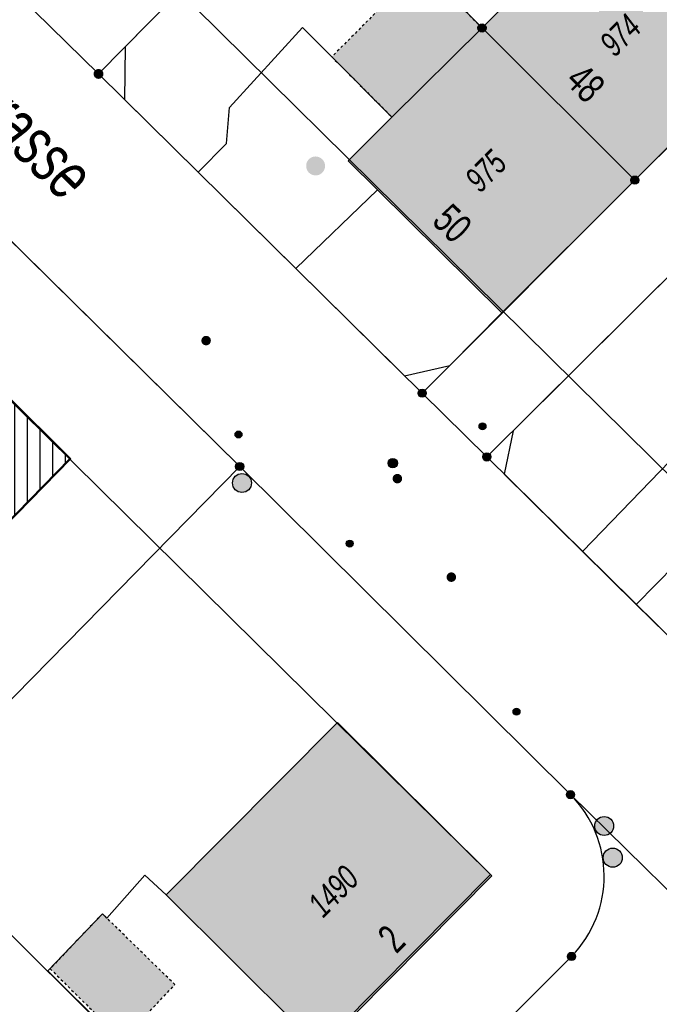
# Model space of a CAD drawing. Header units: metres. Extents: x 2695751 to 2696029, y 1260877 to 1261206.
# Tile 21 of 70: x 2695860 to 2695885, y 1260994 to 1261033. Entities that reach past the tile are written whole.
import ezdxf

# ---------------------------------------------------------------- set-up
doc = ezdxf.new("R2010")
doc.units = ezdxf.units.M
doc.header["$LTSCALE"] = 0.1
for name, pattern in [('AUSGEZOGEN', [0]), ('STRICHPUNKT2_S5', [0.96, 0.7, -0.26]), ('VERDECKT2_S2', [0.36, 0.2, -0.16])]:
    doc.linetypes.add(name, pattern=pattern)
for name, color, linetype in [('Aménagement du territoire_Ligne de distance', 7, 'AUSGEZOGEN'), ('Limites de bien-fonds', 7, 'AUSGEZOGEN'), ('Mensuration officielle_Lignes (Couverture du sol)', 7, 'AUSGEZOGEN'), ('Mensuration officielle_Noms de rues', 7, 'AUSGEZOGEN'), ("Mensuration officielle_N° d'assurance", 7, 'AUSGEZOGEN'), ('Mensuration officielle_N° de bâtiment', 7, 'AUSGEZOGEN'), ('Mensuration officielle_Surface (Objets divers)', 7, 'AUSGEZOGEN'), ('Mensuration officielle_Surfaces de bâtiments (Couverture du sol)', 7, 'AUSGEZOGEN'), ('Mensuration officielle_Surfaces de bâtiments (Objets divers)', 7, 'AUSGEZOGEN'), ('Points fixes eau potable', 255, 'AUSGEZOGEN'), ('Points fixes EU', 255, 'AUSGEZOGEN'), ('Points fixes gaz', 255, 'AUSGEZOGEN'), ('Points fixes mensuration officielle', 255, 'AUSGEZOGEN'), ('Points fixes réseau électrique', 255, 'AUSGEZOGEN'), ('Réseau AEW', 8, 'AUSGEZOGEN')]:
    doc.layers.add(name, color=color, linetype=linetype)
doc.layers.add('Démolition construction', color=2, linetype='STRICHPUNKT2_S5', lineweight=50)
doc.layers.add('Démolition général', color=2, linetype='STRICHPUNKT2_S5', lineweight=50)
doc.styles.add('ARIAL', font='arial.ttf')

msp = doc.modelspace()

# ---------------------------------------------------------------- hatches: boundary and pattern name
at = {"layer": 'Démolition construction', "lineweight": 25, "transparency": 33554687}
h = msp.add_hatch(dxfattribs=at)
h.set_pattern_fill('SCHRAFFUR_634', color=256, scale=0.2, angle=45, style=0, pattern_type=2)
h.set_pattern_definition([(90, (2695855, 1261000), (-1, 6e-17), []), (90, (2695854.5, 1261000), (-1, 6e-17), [])])
h.paths.add_polyline_path([(2695850.636, 1261014.777), (2695855.861, 1261009.618), (2695861.689, 1261015.574), (2695856.492, 1261020.735)], flags=0)
at = {"layer": 'Mensuration officielle_Surfaces de bâtiments (Couverture du sol)', "true_color": 0xd2d2d2, "transparency": 33554687}
for points in [[(2695877.99, 1261032.62), (2695884.04, 1261026.6), (2695889.371, 1261031.902), (2695883.299, 1261037.969)], [(2695884.04, 1261026.6), (2695877.99, 1261032.62), (2695874.424, 1261029.095), (2695872.692, 1261027.363), (2695873.851, 1261026.216), (2695878.775, 1261021.343)], [(2695865.485, 1260998.327), (2695871.613, 1260992.249), (2695878.385, 1260999.077), (2695872.266, 1261005.14)]]:
    msp.add_hatch(color=254, dxfattribs=at).paths.add_polyline_path(points)
at = {"layer": 'Mensuration officielle_Surfaces de bâtiments (Objets divers)', "true_color": 0xebebeb, "transparency": 33554687}
for points in [[(2695874.424, 1261029.095), (2695877.99, 1261032.62), (2695875.582, 1261035.024), (2695872.042, 1261031.478)], [(2695863.749, 1260992.582), (2695865.835, 1260994.774), (2695863.139, 1260997.41), (2695862.967, 1260997.578), (2695860.893, 1260995.406)]]:
    msp.add_hatch(color=7, dxfattribs=at).paths.add_polyline_path(points)
at = {"layer": 'Points fixes eau potable', "transparency": 33554687}
for points in [[(2695867.205, 1261020.123), (2695867.217, 1261020.137), (2695867.228, 1261020.153), (2695867.237, 1261020.169), (2695867.245, 1261020.187), (2695867.25, 1261020.205), (2695867.254, 1261020.223), (2695867.256, 1261020.242), (2695867.256, 1261020.261), (2695867.254, 1261020.28), (2695867.251, 1261020.299), (2695867.245, 1261020.317), (2695867.237, 1261020.334), (2695867.228, 1261020.351), (2695867.217, 1261020.367), (2695867.205, 1261020.381), (2695867.191, 1261020.394), (2695867.176, 1261020.406), (2695867.16, 1261020.416), (2695867.143, 1261020.424), (2695867.125, 1261020.431), (2695867.107, 1261020.436), (2695867.088, 1261020.439), (2695867.069, 1261020.439), (2695867.05, 1261020.439), (2695867.032, 1261020.436), (2695867.013, 1261020.431), (2695866.995, 1261020.424), (2695866.978, 1261020.416), (2695866.962, 1261020.406), (2695866.947, 1261020.394), (2695866.933, 1261020.381), (2695866.921, 1261020.367), (2695866.91, 1261020.351), (2695866.901, 1261020.335), (2695866.893, 1261020.317), (2695866.888, 1261020.299), (2695866.884, 1261020.281), (2695866.882, 1261020.262), (2695866.882, 1261020.243), (2695866.884, 1261020.224), (2695866.887, 1261020.205), (2695866.893, 1261020.187), (2695866.901, 1261020.17), (2695866.91, 1261020.153), (2695866.921, 1261020.137), (2695866.933, 1261020.123), (2695866.947, 1261020.11), (2695866.962, 1261020.098), (2695866.978, 1261020.088), (2695866.995, 1261020.08), (2695867.013, 1261020.073), (2695867.031, 1261020.068), (2695867.05, 1261020.065), (2695867.069, 1261020.065), (2695867.088, 1261020.065), (2695867.106, 1261020.068), (2695867.125, 1261020.073), (2695867.143, 1261020.08), (2695867.16, 1261020.088), (2695867.176, 1261020.098), (2695867.191, 1261020.11)], [(2695874.77, 1261014.655), (2695874.782, 1261014.669), (2695874.794, 1261014.684), (2695874.804, 1261014.701), (2695874.812, 1261014.718), (2695874.818, 1261014.736), (2695874.823, 1261014.754), (2695874.826, 1261014.773), (2695874.826, 1261014.792), (2695874.825, 1261014.811), (2695874.822, 1261014.83), (2695874.817, 1261014.848), (2695874.811, 1261014.866), (2695874.802, 1261014.883), (2695874.792, 1261014.899), (2695874.78, 1261014.914), (2695874.767, 1261014.927), (2695874.752, 1261014.939), (2695874.737, 1261014.95), (2695874.72, 1261014.959), (2695874.702, 1261014.966), (2695874.684, 1261014.972), (2695874.666, 1261014.976), (2695874.647, 1261014.977), (2695874.628, 1261014.977), (2695874.609, 1261014.975), (2695874.59, 1261014.971), (2695874.572, 1261014.965), (2695874.555, 1261014.958), (2695874.538, 1261014.948), (2695874.523, 1261014.937), (2695874.508, 1261014.925), (2695874.496, 1261014.911), (2695874.484, 1261014.896), (2695874.474, 1261014.879), (2695874.466, 1261014.862), (2695874.46, 1261014.844), (2695874.455, 1261014.826), (2695874.452, 1261014.807), (2695874.452, 1261014.788), (2695874.453, 1261014.769), (2695874.456, 1261014.75), (2695874.461, 1261014.732), (2695874.467, 1261014.714), (2695874.476, 1261014.697), (2695874.486, 1261014.681), (2695874.498, 1261014.666), (2695874.511, 1261014.653), (2695874.526, 1261014.641), (2695874.541, 1261014.63), (2695874.558, 1261014.621), (2695874.576, 1261014.614), (2695874.594, 1261014.608), (2695874.612, 1261014.604), (2695874.631, 1261014.603), (2695874.65, 1261014.603), (2695874.669, 1261014.605), (2695874.688, 1261014.609), (2695874.706, 1261014.615), (2695874.723, 1261014.622), (2695874.74, 1261014.632), (2695874.755, 1261014.643)], [(2695876.908, 1261010.762), (2695876.921, 1261010.776), (2695876.932, 1261010.791), (2695876.941, 1261010.808), (2695876.949, 1261010.825), (2695876.955, 1261010.843), (2695876.96, 1261010.861), (2695876.962, 1261010.88), (2695876.962, 1261010.899), (2695876.961, 1261010.918), (2695876.958, 1261010.937), (2695876.952, 1261010.955), (2695876.945, 1261010.973), (2695876.936, 1261010.989), (2695876.926, 1261011.005), (2695876.914, 1261011.02), (2695876.9, 1261011.033), (2695876.886, 1261011.045), (2695876.87, 1261011.056), (2695876.853, 1261011.065), (2695876.835, 1261011.072), (2695876.817, 1261011.077), (2695876.798, 1261011.08), (2695876.779, 1261011.081), (2695876.76, 1261011.081), (2695876.742, 1261011.078), (2695876.723, 1261011.074), (2695876.705, 1261011.068), (2695876.688, 1261011.06), (2695876.672, 1261011.05), (2695876.656, 1261011.039), (2695876.642, 1261011.026), (2695876.629, 1261011.012), (2695876.618, 1261010.997), (2695876.609, 1261010.98), (2695876.601, 1261010.963), (2695876.595, 1261010.945), (2695876.59, 1261010.927), (2695876.588, 1261010.908), (2695876.588, 1261010.889), (2695876.589, 1261010.87), (2695876.592, 1261010.851), (2695876.598, 1261010.833), (2695876.605, 1261010.815), (2695876.614, 1261010.799), (2695876.624, 1261010.783), (2695876.636, 1261010.768), (2695876.65, 1261010.755), (2695876.664, 1261010.743), (2695876.68, 1261010.732), (2695876.697, 1261010.723), (2695876.715, 1261010.716), (2695876.733, 1261010.711), (2695876.752, 1261010.708), (2695876.771, 1261010.707), (2695876.79, 1261010.707), (2695876.808, 1261010.71), (2695876.827, 1261010.714), (2695876.845, 1261010.72), (2695876.862, 1261010.728), (2695876.878, 1261010.738), (2695876.894, 1261010.749)], [(2695882.663, 1261000.711), (2695882.734, 1261000.685), (2695882.809, 1261000.674), (2695882.885, 1261000.679), (2695882.958, 1261000.698), (2695883.026, 1261000.732), (2695883.086, 1261000.779), (2695883.135, 1261000.837), (2695883.171, 1261000.903), (2695883.194, 1261000.976), (2695883.201, 1261001.051), (2695883.193, 1261001.127), (2695883.17, 1261001.199), (2695883.133, 1261001.265), (2695883.083, 1261001.322), (2695883.023, 1261001.368), (2695882.954, 1261001.401), (2695882.881, 1261001.42), (2695882.805, 1261001.423), (2695882.73, 1261001.411), (2695882.659, 1261001.385), (2695882.595, 1261001.344), (2695882.54, 1261001.292), (2695882.497, 1261001.229), (2695882.468, 1261001.159), (2695882.453, 1261001.085), (2695882.453, 1261001.009), (2695882.469, 1261000.935), (2695882.499, 1261000.865), (2695882.543, 1261000.803), (2695882.598, 1261000.751)]]:
    msp.add_hatch(color=7, dxfattribs=at).paths.add_polyline_path(points)
at = {"layer": 'Points fixes EU', "lineweight": 25, "transparency": 33554687}
for points in [[(2695871.778, 1261027.16), (2695871.77, 1261027.235), (2695871.748, 1261027.308), (2695871.711, 1261027.374), (2695871.661, 1261027.432), (2695871.601, 1261027.478), (2695871.533, 1261027.512), (2695871.46, 1261027.531), (2695871.384, 1261027.535), (2695871.309, 1261027.523), (2695871.238, 1261027.497), (2695871.173, 1261027.457), (2695871.118, 1261027.404), (2695871.075, 1261027.342), (2695871.045, 1261027.272), (2695871.03, 1261027.198), (2695871.03, 1261027.122), (2695871.045, 1261027.048), (2695871.075, 1261026.978), (2695871.118, 1261026.916), (2695871.173, 1261026.863), (2695871.238, 1261026.823), (2695871.309, 1261026.797), (2695871.384, 1261026.785), (2695871.46, 1261026.789), (2695871.533, 1261026.808), (2695871.601, 1261026.842), (2695871.661, 1261026.888), (2695871.711, 1261026.946), (2695871.748, 1261027.012), (2695871.77, 1261027.085)], [(2695863.085, 1260995.938), (2695863.077, 1260996.013), (2695863.055, 1260996.086), (2695863.018, 1260996.152), (2695862.968, 1260996.21), (2695862.908, 1260996.256), (2695862.84, 1260996.29), (2695862.767, 1260996.309), (2695862.691, 1260996.313), (2695862.616, 1260996.301), (2695862.545, 1260996.275), (2695862.48, 1260996.235), (2695862.425, 1260996.182), (2695862.382, 1260996.12), (2695862.352, 1260996.05), (2695862.337, 1260995.976), (2695862.337, 1260995.9), (2695862.352, 1260995.826), (2695862.382, 1260995.756), (2695862.425, 1260995.694), (2695862.48, 1260995.641), (2695862.545, 1260995.601), (2695862.616, 1260995.575), (2695862.691, 1260995.563), (2695862.767, 1260995.567), (2695862.84, 1260995.586), (2695862.908, 1260995.62), (2695862.968, 1260995.666), (2695863.018, 1260995.724), (2695863.055, 1260995.79), (2695863.077, 1260995.863)]]:
    msp.add_hatch(color=7, dxfattribs=at).paths.add_polyline_path(points)
at = {"layer": 'Points fixes EU', "transparency": 33554687}
msp.add_hatch(color=253, dxfattribs=at).paths.add_polyline_path([(2695883.543, 1260999.796), (2695883.535, 1260999.872), (2695883.512, 1260999.945), (2695883.475, 1261000.012), (2695883.425, 1261000.071), (2695883.364, 1261000.118), (2695883.295, 1261000.151), (2695883.221, 1261000.171), (2695883.145, 1261000.174), (2695883.069, 1261000.163), (2695882.997, 1261000.136), (2695882.932, 1261000.096), (2695882.876, 1261000.043), (2695882.833, 1260999.98), (2695882.802, 1260999.909), (2695882.787, 1260999.834), (2695882.787, 1260999.758), (2695882.802, 1260999.683), (2695882.833, 1260999.612), (2695882.876, 1260999.549), (2695882.932, 1260999.496), (2695882.997, 1260999.456), (2695883.069, 1260999.429), (2695883.145, 1260999.418), (2695883.221, 1260999.421), (2695883.295, 1260999.441), (2695883.364, 1260999.474), (2695883.425, 1260999.521), (2695883.475, 1260999.58), (2695883.512, 1260999.647), (2695883.535, 1260999.72)])
at = {"layer": 'Points fixes gaz', "transparency": 33554687}
msp.add_hatch(color=7, dxfattribs=at).paths.add_polyline_path([(2695874.591, 1261015.535), (2695874.562, 1261015.559), (2695874.529, 1261015.577), (2695874.492, 1261015.587), (2695874.454, 1261015.59), (2695874.417, 1261015.586), (2695874.381, 1261015.574), (2695874.348, 1261015.555), (2695874.32, 1261015.53), (2695874.297, 1261015.499), (2695874.281, 1261015.465), (2695874.272, 1261015.428), (2695874.271, 1261015.39), (2695874.277, 1261015.353), (2695874.291, 1261015.317), (2695874.312, 1261015.285), (2695874.339, 1261015.258), (2695874.37, 1261015.237), (2695874.405, 1261015.223), (2695874.443, 1261015.216), (2695874.481, 1261015.217), (2695874.518, 1261015.225), (2695874.552, 1261015.241), (2695874.583, 1261015.263), (2695874.608, 1261015.291), (2695874.628, 1261015.324), (2695874.64, 1261015.359), (2695874.645, 1261015.397), (2695874.643, 1261015.435), (2695874.633, 1261015.471), (2695874.615, 1261015.505)])
at = {"layer": 'Points fixes mensuration officielle', "transparency": 33554687}
for points in [[(2695878.152, 1261032.62), (2695878.149, 1261032.653), (2695878.139, 1261032.684), (2695878.123, 1261032.713), (2695878.102, 1261032.738), (2695878.076, 1261032.758), (2695878.046, 1261032.772), (2695878.015, 1261032.781), (2695877.982, 1261032.782), (2695877.949, 1261032.777), (2695877.918, 1261032.766), (2695877.891, 1261032.749), (2695877.867, 1261032.726), (2695877.848, 1261032.699), (2695877.835, 1261032.669), (2695877.828, 1261032.636), (2695877.828, 1261032.604), (2695877.835, 1261032.571), (2695877.848, 1261032.541), (2695877.867, 1261032.514), (2695877.891, 1261032.491), (2695877.918, 1261032.474), (2695877.949, 1261032.463), (2695877.982, 1261032.458), (2695878.015, 1261032.459), (2695878.046, 1261032.468), (2695878.076, 1261032.482), (2695878.102, 1261032.502), (2695878.123, 1261032.527), (2695878.139, 1261032.556), (2695878.149, 1261032.587)], [(2695863.005, 1261030.8), (2695863.001, 1261030.839), (2695862.989, 1261030.877), (2695862.97, 1261030.911), (2695862.944, 1261030.941), (2695862.913, 1261030.965), (2695862.878, 1261030.983), (2695862.84, 1261030.993), (2695862.8, 1261030.995), (2695862.761, 1261030.989), (2695862.724, 1261030.975), (2695862.691, 1261030.954), (2695862.662, 1261030.927), (2695862.64, 1261030.895), (2695862.624, 1261030.858), (2695862.616, 1261030.82), (2695862.616, 1261030.78), (2695862.624, 1261030.742), (2695862.64, 1261030.705), (2695862.662, 1261030.673), (2695862.691, 1261030.646), (2695862.724, 1261030.625), (2695862.761, 1261030.611), (2695862.8, 1261030.605), (2695862.84, 1261030.607), (2695862.878, 1261030.617), (2695862.913, 1261030.635), (2695862.944, 1261030.659), (2695862.97, 1261030.689), (2695862.989, 1261030.723), (2695863.001, 1261030.761)], [(2695884.202, 1261026.6), (2695884.199, 1261026.633), (2695884.189, 1261026.664), (2695884.173, 1261026.693), (2695884.152, 1261026.718), (2695884.126, 1261026.738), (2695884.096, 1261026.752), (2695884.065, 1261026.761), (2695884.032, 1261026.762), (2695883.999, 1261026.757), (2695883.968, 1261026.746), (2695883.941, 1261026.729), (2695883.917, 1261026.706), (2695883.898, 1261026.679), (2695883.885, 1261026.649), (2695883.878, 1261026.616), (2695883.878, 1261026.584), (2695883.885, 1261026.551), (2695883.898, 1261026.521), (2695883.917, 1261026.494), (2695883.941, 1261026.471), (2695883.968, 1261026.454), (2695883.999, 1261026.443), (2695884.032, 1261026.438), (2695884.065, 1261026.439), (2695884.096, 1261026.448), (2695884.126, 1261026.462), (2695884.152, 1261026.482), (2695884.173, 1261026.507), (2695884.189, 1261026.536), (2695884.199, 1261026.567)], [(2695875.782, 1261018.17), (2695875.779, 1261018.203), (2695875.769, 1261018.234), (2695875.753, 1261018.263), (2695875.732, 1261018.288), (2695875.706, 1261018.308), (2695875.676, 1261018.322), (2695875.645, 1261018.331), (2695875.612, 1261018.332), (2695875.579, 1261018.327), (2695875.548, 1261018.316), (2695875.521, 1261018.299), (2695875.497, 1261018.276), (2695875.478, 1261018.249), (2695875.465, 1261018.219), (2695875.458, 1261018.186), (2695875.458, 1261018.154), (2695875.465, 1261018.121), (2695875.478, 1261018.091), (2695875.497, 1261018.064), (2695875.521, 1261018.041), (2695875.548, 1261018.024), (2695875.579, 1261018.013), (2695875.612, 1261018.008), (2695875.645, 1261018.009), (2695875.676, 1261018.018), (2695875.706, 1261018.032), (2695875.732, 1261018.052), (2695875.753, 1261018.077), (2695875.769, 1261018.106), (2695875.779, 1261018.137)], [(2695878.342, 1261015.65), (2695878.339, 1261015.683), (2695878.329, 1261015.714), (2695878.313, 1261015.743), (2695878.292, 1261015.768), (2695878.266, 1261015.788), (2695878.236, 1261015.802), (2695878.205, 1261015.811), (2695878.172, 1261015.812), (2695878.139, 1261015.807), (2695878.108, 1261015.796), (2695878.081, 1261015.779), (2695878.057, 1261015.756), (2695878.038, 1261015.729), (2695878.025, 1261015.699), (2695878.018, 1261015.666), (2695878.018, 1261015.634), (2695878.025, 1261015.601), (2695878.038, 1261015.571), (2695878.057, 1261015.544), (2695878.081, 1261015.521), (2695878.108, 1261015.504), (2695878.139, 1261015.493), (2695878.172, 1261015.488), (2695878.205, 1261015.489), (2695878.236, 1261015.498), (2695878.266, 1261015.512), (2695878.292, 1261015.532), (2695878.313, 1261015.557), (2695878.329, 1261015.586), (2695878.339, 1261015.617)], [(2695868.562, 1261015.27), (2695868.559, 1261015.303), (2695868.549, 1261015.334), (2695868.533, 1261015.363), (2695868.512, 1261015.388), (2695868.486, 1261015.408), (2695868.456, 1261015.422), (2695868.425, 1261015.431), (2695868.392, 1261015.432), (2695868.359, 1261015.427), (2695868.328, 1261015.416), (2695868.301, 1261015.399), (2695868.277, 1261015.376), (2695868.258, 1261015.349), (2695868.245, 1261015.319), (2695868.238, 1261015.286), (2695868.238, 1261015.254), (2695868.245, 1261015.221), (2695868.258, 1261015.191), (2695868.277, 1261015.164), (2695868.301, 1261015.141), (2695868.328, 1261015.124), (2695868.359, 1261015.113), (2695868.392, 1261015.108), (2695868.425, 1261015.109), (2695868.456, 1261015.118), (2695868.486, 1261015.132), (2695868.512, 1261015.152), (2695868.533, 1261015.177), (2695868.549, 1261015.206), (2695868.559, 1261015.237)], [(2695881.652, 1261002.29), (2695881.649, 1261002.323), (2695881.639, 1261002.354), (2695881.623, 1261002.383), (2695881.602, 1261002.408), (2695881.576, 1261002.428), (2695881.546, 1261002.442), (2695881.515, 1261002.451), (2695881.482, 1261002.452), (2695881.449, 1261002.447), (2695881.418, 1261002.436), (2695881.391, 1261002.419), (2695881.367, 1261002.396), (2695881.348, 1261002.369), (2695881.335, 1261002.339), (2695881.328, 1261002.306), (2695881.328, 1261002.274), (2695881.335, 1261002.241), (2695881.348, 1261002.211), (2695881.367, 1261002.184), (2695881.391, 1261002.161), (2695881.418, 1261002.144), (2695881.449, 1261002.133), (2695881.482, 1261002.128), (2695881.515, 1261002.129), (2695881.546, 1261002.138), (2695881.576, 1261002.152), (2695881.602, 1261002.172), (2695881.623, 1261002.197), (2695881.639, 1261002.226), (2695881.649, 1261002.257)], [(2695881.692, 1260995.89), (2695881.689, 1260995.923), (2695881.679, 1260995.954), (2695881.663, 1260995.983), (2695881.642, 1260996.008), (2695881.616, 1260996.028), (2695881.586, 1260996.042), (2695881.555, 1260996.051), (2695881.522, 1260996.052), (2695881.489, 1260996.047), (2695881.458, 1260996.036), (2695881.431, 1260996.019), (2695881.407, 1260995.996), (2695881.388, 1260995.969), (2695881.375, 1260995.939), (2695881.368, 1260995.906), (2695881.368, 1260995.874), (2695881.375, 1260995.841), (2695881.388, 1260995.811), (2695881.407, 1260995.784), (2695881.431, 1260995.761), (2695881.458, 1260995.744), (2695881.489, 1260995.733), (2695881.522, 1260995.728), (2695881.555, 1260995.729), (2695881.586, 1260995.738), (2695881.616, 1260995.752), (2695881.642, 1260995.772), (2695881.663, 1260995.797), (2695881.679, 1260995.826), (2695881.689, 1260995.857)]]:
    msp.add_hatch(color=7, dxfattribs=at).paths.add_polyline_path(points)
at = {"layer": 'Points fixes réseau électrique', "transparency": 33554687}
msp.add_hatch(color=7, dxfattribs=at).paths.add_polyline_path([(2695868.864, 1261014.619), (2695868.856, 1261014.694), (2695868.834, 1261014.767), (2695868.797, 1261014.833), (2695868.747, 1261014.891), (2695868.687, 1261014.937), (2695868.619, 1261014.971), (2695868.546, 1261014.99), (2695868.47, 1261014.994), (2695868.395, 1261014.982), (2695868.324, 1261014.956), (2695868.259, 1261014.916), (2695868.204, 1261014.863), (2695868.161, 1261014.801), (2695868.131, 1261014.731), (2695868.116, 1261014.657), (2695868.116, 1261014.581), (2695868.131, 1261014.507), (2695868.161, 1261014.437), (2695868.204, 1261014.375), (2695868.259, 1261014.322), (2695868.324, 1261014.282), (2695868.395, 1261014.256), (2695868.47, 1261014.244), (2695868.546, 1261014.248), (2695868.619, 1261014.267), (2695868.687, 1261014.301), (2695868.747, 1261014.347), (2695868.797, 1261014.405), (2695868.834, 1261014.471), (2695868.856, 1261014.544)])
at = {"layer": 'Réseau AEW', "transparency": 33554687}
for points in [[(2695877.872, 1261016.858), (2695877.872, 1261016.844), (2695877.874, 1261016.83), (2695877.878, 1261016.817), (2695877.883, 1261016.804), (2695877.889, 1261016.791), (2695877.896, 1261016.779), (2695877.905, 1261016.768), (2695877.914, 1261016.758), (2695877.925, 1261016.749), (2695877.936, 1261016.741), (2695877.948, 1261016.735), (2695877.961, 1261016.729), (2695877.975, 1261016.725), (2695877.988, 1261016.722), (2695878.002, 1261016.721), (2695878.016, 1261016.721), (2695878.03, 1261016.722), (2695878.043, 1261016.725), (2695878.057, 1261016.729), (2695878.07, 1261016.735), (2695878.082, 1261016.741), (2695878.093, 1261016.749), (2695878.104, 1261016.758), (2695878.113, 1261016.768), (2695878.122, 1261016.779), (2695878.129, 1261016.791), (2695878.135, 1261016.804), (2695878.14, 1261016.817), (2695878.144, 1261016.83), (2695878.146, 1261016.844), (2695878.146, 1261016.858), (2695878.146, 1261016.872), (2695878.144, 1261016.886), (2695878.14, 1261016.899), (2695878.135, 1261016.912), (2695878.129, 1261016.925), (2695878.122, 1261016.937), (2695878.113, 1261016.948), (2695878.104, 1261016.958), (2695878.093, 1261016.967), (2695878.082, 1261016.975), (2695878.07, 1261016.981), (2695878.057, 1261016.987), (2695878.043, 1261016.991), (2695878.03, 1261016.994), (2695878.016, 1261016.995), (2695878.002, 1261016.995), (2695877.988, 1261016.994), (2695877.975, 1261016.991), (2695877.961, 1261016.987), (2695877.948, 1261016.981), (2695877.936, 1261016.975), (2695877.925, 1261016.967), (2695877.914, 1261016.958), (2695877.905, 1261016.948), (2695877.896, 1261016.937), (2695877.889, 1261016.925), (2695877.883, 1261016.912), (2695877.878, 1261016.899), (2695877.874, 1261016.886), (2695877.872, 1261016.872)], [(2695868.214, 1261016.536), (2695868.214, 1261016.522), (2695868.216, 1261016.508), (2695868.22, 1261016.495), (2695868.225, 1261016.482), (2695868.231, 1261016.469), (2695868.238, 1261016.457), (2695868.247, 1261016.446), (2695868.256, 1261016.436), (2695868.267, 1261016.427), (2695868.278, 1261016.419), (2695868.29, 1261016.413), (2695868.303, 1261016.407), (2695868.317, 1261016.403), (2695868.33, 1261016.4), (2695868.344, 1261016.399), (2695868.358, 1261016.399), (2695868.372, 1261016.4), (2695868.385, 1261016.403), (2695868.399, 1261016.407), (2695868.412, 1261016.413), (2695868.424, 1261016.419), (2695868.435, 1261016.427), (2695868.446, 1261016.436), (2695868.455, 1261016.446), (2695868.464, 1261016.457), (2695868.471, 1261016.469), (2695868.477, 1261016.482), (2695868.482, 1261016.495), (2695868.486, 1261016.508), (2695868.488, 1261016.522), (2695868.488, 1261016.536), (2695868.488, 1261016.55), (2695868.486, 1261016.564), (2695868.482, 1261016.577), (2695868.477, 1261016.59), (2695868.471, 1261016.603), (2695868.464, 1261016.615), (2695868.455, 1261016.626), (2695868.446, 1261016.636), (2695868.435, 1261016.645), (2695868.424, 1261016.653), (2695868.412, 1261016.659), (2695868.399, 1261016.665), (2695868.385, 1261016.669), (2695868.372, 1261016.672), (2695868.358, 1261016.673), (2695868.344, 1261016.673), (2695868.33, 1261016.672), (2695868.317, 1261016.669), (2695868.303, 1261016.665), (2695868.29, 1261016.659), (2695868.278, 1261016.653), (2695868.267, 1261016.645), (2695868.256, 1261016.636), (2695868.247, 1261016.626), (2695868.238, 1261016.615), (2695868.231, 1261016.603), (2695868.225, 1261016.59), (2695868.22, 1261016.577), (2695868.216, 1261016.564), (2695868.214, 1261016.55)], [(2695868.351, 1261016.673), (2695868.337, 1261016.673), (2695868.323, 1261016.671), (2695868.31, 1261016.667), (2695868.297, 1261016.662), (2695868.284, 1261016.656), (2695868.272, 1261016.649), (2695868.261, 1261016.64), (2695868.251, 1261016.631), (2695868.242, 1261016.62), (2695868.234, 1261016.609), (2695868.228, 1261016.597), (2695868.222, 1261016.584), (2695868.218, 1261016.57), (2695868.215, 1261016.557), (2695868.214, 1261016.543), (2695868.214, 1261016.529), (2695868.215, 1261016.515), (2695868.218, 1261016.502), (2695868.222, 1261016.488), (2695868.228, 1261016.475), (2695868.234, 1261016.463), (2695868.242, 1261016.452), (2695868.251, 1261016.441), (2695868.261, 1261016.432), (2695868.272, 1261016.423), (2695868.284, 1261016.416), (2695868.297, 1261016.41), (2695868.31, 1261016.405), (2695868.323, 1261016.401), (2695868.337, 1261016.399), (2695868.351, 1261016.399), (2695868.365, 1261016.399), (2695868.379, 1261016.401), (2695868.392, 1261016.405), (2695868.405, 1261016.41), (2695868.418, 1261016.416), (2695868.43, 1261016.423), (2695868.441, 1261016.432), (2695868.451, 1261016.441), (2695868.46, 1261016.452), (2695868.468, 1261016.463), (2695868.474, 1261016.475), (2695868.48, 1261016.488), (2695868.484, 1261016.502), (2695868.487, 1261016.515), (2695868.488, 1261016.529), (2695868.488, 1261016.543), (2695868.487, 1261016.557), (2695868.484, 1261016.57), (2695868.48, 1261016.584), (2695868.474, 1261016.597), (2695868.468, 1261016.609), (2695868.46, 1261016.62), (2695868.451, 1261016.631), (2695868.441, 1261016.64), (2695868.43, 1261016.649), (2695868.418, 1261016.656), (2695868.405, 1261016.662), (2695868.392, 1261016.667), (2695868.379, 1261016.671), (2695868.365, 1261016.673)], [(2695872.616, 1261012.223), (2695872.616, 1261012.209), (2695872.618, 1261012.195), (2695872.622, 1261012.182), (2695872.627, 1261012.169), (2695872.633, 1261012.156), (2695872.64, 1261012.144), (2695872.649, 1261012.133), (2695872.658, 1261012.123), (2695872.669, 1261012.114), (2695872.68, 1261012.106), (2695872.692, 1261012.1), (2695872.705, 1261012.094), (2695872.719, 1261012.09), (2695872.732, 1261012.087), (2695872.746, 1261012.086), (2695872.76, 1261012.086), (2695872.774, 1261012.087), (2695872.787, 1261012.09), (2695872.801, 1261012.094), (2695872.814, 1261012.1), (2695872.826, 1261012.106), (2695872.837, 1261012.114), (2695872.848, 1261012.123), (2695872.857, 1261012.133), (2695872.866, 1261012.144), (2695872.873, 1261012.156), (2695872.879, 1261012.169), (2695872.884, 1261012.182), (2695872.888, 1261012.195), (2695872.89, 1261012.209), (2695872.89, 1261012.223), (2695872.89, 1261012.237), (2695872.888, 1261012.251), (2695872.884, 1261012.264), (2695872.879, 1261012.277), (2695872.873, 1261012.29), (2695872.866, 1261012.302), (2695872.857, 1261012.313), (2695872.848, 1261012.323), (2695872.837, 1261012.332), (2695872.826, 1261012.34), (2695872.814, 1261012.346), (2695872.801, 1261012.352), (2695872.787, 1261012.356), (2695872.774, 1261012.359), (2695872.76, 1261012.36), (2695872.746, 1261012.36), (2695872.732, 1261012.359), (2695872.719, 1261012.356), (2695872.705, 1261012.352), (2695872.692, 1261012.346), (2695872.68, 1261012.34), (2695872.669, 1261012.332), (2695872.658, 1261012.323), (2695872.649, 1261012.313), (2695872.64, 1261012.302), (2695872.633, 1261012.29), (2695872.627, 1261012.277), (2695872.622, 1261012.264), (2695872.618, 1261012.251), (2695872.616, 1261012.237)], [(2695879.218, 1261005.574), (2695879.218, 1261005.56), (2695879.22, 1261005.546), (2695879.224, 1261005.533), (2695879.229, 1261005.52), (2695879.235, 1261005.507), (2695879.242, 1261005.495), (2695879.251, 1261005.484), (2695879.26, 1261005.474), (2695879.271, 1261005.465), (2695879.282, 1261005.457), (2695879.294, 1261005.451), (2695879.307, 1261005.445), (2695879.321, 1261005.441), (2695879.334, 1261005.438), (2695879.348, 1261005.437), (2695879.362, 1261005.437), (2695879.376, 1261005.438), (2695879.389, 1261005.441), (2695879.403, 1261005.445), (2695879.416, 1261005.451), (2695879.428, 1261005.457), (2695879.439, 1261005.465), (2695879.45, 1261005.474), (2695879.459, 1261005.484), (2695879.468, 1261005.495), (2695879.475, 1261005.507), (2695879.481, 1261005.52), (2695879.486, 1261005.533), (2695879.49, 1261005.546), (2695879.492, 1261005.56), (2695879.492, 1261005.574), (2695879.492, 1261005.588), (2695879.49, 1261005.602), (2695879.486, 1261005.615), (2695879.481, 1261005.628), (2695879.475, 1261005.641), (2695879.468, 1261005.653), (2695879.459, 1261005.664), (2695879.45, 1261005.674), (2695879.439, 1261005.683), (2695879.428, 1261005.691), (2695879.416, 1261005.697), (2695879.403, 1261005.703), (2695879.389, 1261005.707), (2695879.376, 1261005.71), (2695879.362, 1261005.711), (2695879.348, 1261005.711), (2695879.334, 1261005.71), (2695879.321, 1261005.707), (2695879.307, 1261005.703), (2695879.294, 1261005.697), (2695879.282, 1261005.691), (2695879.271, 1261005.683), (2695879.26, 1261005.674), (2695879.251, 1261005.664), (2695879.242, 1261005.653), (2695879.235, 1261005.641), (2695879.229, 1261005.628), (2695879.224, 1261005.615), (2695879.22, 1261005.602), (2695879.218, 1261005.588)]]:
    msp.add_hatch(color=1, dxfattribs=at).paths.add_polyline_path(points)

# ---------------------------------------------------------------- linework, layer by layer
at = {"layer": 'Aménagement du territoire_Ligne de distance', "color": 7, "linetype": 'AUSGEZOGEN', "transparency": 33554687}
msp.add_line((2695832.73, 1260953.25), (2695878.33, 1260999.13), dxfattribs=at)
for points in [[(2695815.92, 1261083.45), (2695852.53, 1261047.34), (2695889.71, 1261010.67), (2695915.9, 1260984.83), (2695942.7, 1260958.39), (2695972.35, 1260992.97), (2695942.13, 1261023.53), (2695912.25, 1261053.75), (2695881.66, 1261084.69), (2695850.32, 1261116.38)], [(2695878.33, 1260999.13), (2695841.15, 1261035.8), (2695804.21, 1261072.25)]]:
    msp.add_lwpolyline(points, dxfattribs=at)
at = {"layer": 'Démolition général', "linetype": 'AUSGEZOGEN', "transparency": 33554687}
msp.add_lwpolyline([(2695855.861, 1261009.618), (2695850.636, 1261014.777), (2695856.492, 1261020.735), (2695861.689, 1261015.574), (2695855.861, 1261009.618)], close=True, dxfattribs=at)
at = {"layer": 'Limites de bien-fonds', "color": 7, "linetype": 'AUSGEZOGEN', "transparency": 33554687}
for p, q in [((2695871.24, 1261039.36), (2695862.81, 1261030.8)), ((2695860.27, 1261033.28), (2695862.81, 1261030.8)), ((2695862.81, 1261030.8), (2695875.62, 1261018.17)), ((2695854.42, 1261029.04), (2695868.4, 1261015.27)), ((2695875.62, 1261018.17), (2695884.04, 1261026.6)), ((2695886.2, 1261023.62), (2695878.18, 1261015.65)), ((2695875.62, 1261018.17), (2695878.18, 1261015.65)), ((2695878.18, 1261015.65), (2695891.48, 1261002.54)), ((2695868.4, 1261015.27), (2695854.71, 1261001.34)), ((2695881.49, 1261002.29), (2695868.4, 1261015.27)), ((2695881.49, 1261002.29), (2695892.2, 1260991.77)), ((2695854.71, 1261001.34), (2695870.9, 1260985.29)), ((2695870.9, 1260985.29), (2695881.53, 1260995.89))]:
    msp.add_line(p, q, dxfattribs=at)
for points in [[(2695884.04, 1261026.6), (2695877.99, 1261032.62), (2695871.24, 1261039.36)], [(2695892.87, 1261038.96), (2695892.88, 1261035.45), (2695884.04, 1261026.6)]]:
    msp.add_lwpolyline(points, dxfattribs=at)
msp.add_arc((2695878.274, 1260999.07), 4.551, 315.6789, 45.0372, dxfattribs=at)
at = {"layer": 'Mensuration officielle_Lignes (Couverture du sol)', "color": 7, "linetype": 'AUSGEZOGEN', "transparency": 33554687}
for p, q in [((2695874.424, 1261029.095), (2695877.99, 1261032.62)), ((2695877.99, 1261032.62), (2695884.04, 1261026.6)), ((2695889.371, 1261031.902), (2695884.04, 1261026.6)), ((2695863.869, 1261031.876), (2695863.835, 1261029.789)), ((2695866.755, 1261026.91), (2695863.835, 1261029.789)), ((2695870.621, 1261023.098), (2695866.755, 1261026.91)), ((2695884.04, 1261026.6), (2695878.775, 1261021.343)), ((2695873.851, 1261026.216), (2695870.621, 1261023.098)), ((2695878.775, 1261021.343), (2695873.851, 1261026.216)), ((2695874.924, 1261018.856), (2695870.621, 1261023.098)), ((2695876.712, 1261019.263), (2695878.775, 1261021.343)), ((2695874.924, 1261018.856), (2695876.712, 1261019.263)), ((2695879.223, 1261016.686), (2695878.871, 1261014.969)), ((2695881.969, 1261011.915), (2695878.871, 1261014.969)), ((2695884.098, 1261009.816), (2695881.969, 1261011.915)), ((2695891.48, 1261002.54), (2695884.098, 1261009.816)), ((2695871.613, 1260992.249), (2695865.485, 1260998.327)), ((2695881.53, 1260995.89), (2695874.789, 1260989.168))]:
    msp.add_line(p, q, dxfattribs=at)
for points in [[(2695839.57, 1261043.66), (2695854.42, 1261029.04), (2695868.4, 1261015.27), (2695881.49, 1261002.29)], [(2695863.869, 1261031.876), (2695871.24, 1261039.36), (2695875.625, 1261043.758)], [(2695877.99, 1261032.62), (2695883.299, 1261037.969), (2695889.371, 1261031.902)], [(2695866.755, 1261026.91), (2695867.871, 1261028.043), (2695867.992, 1261029.468), (2695870.882, 1261032.638), (2695872.042, 1261031.478), (2695874.424, 1261029.095)], [(2695873.851, 1261026.216), (2695872.692, 1261027.363), (2695874.424, 1261029.095)], [(2695879.223, 1261016.686), (2695886.2, 1261023.62), (2695890.74, 1261028.14), (2695891.281, 1261028.681)], [(2695881.969, 1261011.915), (2695885.808, 1261015.881), (2695887.938, 1261013.726), (2695887.204, 1261012.976), (2695884.098, 1261009.816)], [(2695865.485, 1260998.327), (2695872.266, 1261005.14), (2695878.385, 1260999.077), (2695871.613, 1260992.249)], [(2695865.378, 1260985.993), (2695867.768, 1260988.395), (2695860.807, 1260995.316), (2695862.967, 1260997.578), (2695863.139, 1260997.41), (2695864.644, 1260999.105), (2695865.485, 1260998.327)]]:
    msp.add_lwpolyline(points, dxfattribs=at)
msp.add_arc((2695878.274, 1260999.07), 4.551, 315.6789, 45.0372, dxfattribs=at)
at = {"layer": 'Mensuration officielle_Surface (Objets divers)', "color": 7, "linetype": 'AUSGEZOGEN', "transparency": 33554687}
msp.add_line((2695874.424, 1261029.095), (2695877.99, 1261032.62), dxfattribs=at)
at = {"layer": 'Mensuration officielle_Surface (Objets divers)', "color": 7, "linetype": 'VERDECKT2_S2', "transparency": 33554687}
msp.add_lwpolyline([(2695877.99, 1261032.62), (2695875.582, 1261035.024), (2695872.042, 1261031.478), (2695874.424, 1261029.095)], dxfattribs=at)
msp.add_lwpolyline([(2695863.749, 1260992.582), (2695865.835, 1260994.774), (2695863.139, 1260997.41), (2695862.967, 1260997.578), (2695860.893, 1260995.406), (2695863.749, 1260992.582)], close=True, dxfattribs=at)
at = {"layer": 'Points fixes eau potable', "transparency": 33554687}
msp.add_circle((2695882.826, 1261001.049), 0.375, dxfattribs=at)
at = {"layer": 'Points fixes EU', "transparency": 33554687}
msp.add_circle((2695883.164, 1260999.796), 0.379, dxfattribs=at)
at = {"layer": 'Points fixes gaz', "transparency": 33554687}
msp.add_circle((2695874.458, 1261015.403), 0.187, dxfattribs=at)
at = {"layer": 'Points fixes mensuration officielle', "color": 7, "transparency": 33554687}
for centre in [(2695877.99, 1261032.62), (2695884.04, 1261026.6), (2695875.62, 1261018.17), (2695878.18, 1261015.65), (2695868.4, 1261015.27), (2695881.49, 1261002.29), (2695881.53, 1260995.89)]:
    msp.add_circle(centre, 0.162, dxfattribs=at)
at = {"layer": 'Points fixes réseau électrique', "transparency": 33554687}
msp.add_circle((2695868.489, 1261014.619), 0.375, dxfattribs=at)
at = {"layer": 'Réseau AEW', "color": 1, "transparency": 33554687}
for centre in [(2695878.009, 1261016.858), (2695868.351, 1261016.536), (2695868.351, 1261016.536), (2695872.753, 1261012.223), (2695879.355, 1261005.574)]:
    msp.add_circle(centre, 0.137, dxfattribs=at)

# ---------------------------------------------------------------- texts
at = {"layer": 'Mensuration officielle_Noms de rues', "color": 7, "transparency": 33554687, "insert": (2695856.486, 1261031.888), "char_height": 1.93684, "width": 16.52, "attachment_point": 5, "rotation": 315.4482, "style": 'ARIAL'}
msp.add_mtext('\\A1;{\\fArial|i1|b0;\\H1.936838;\\W0.700000;\\C7;Wasserfurristrasse}\\P', dxfattribs=at)
at = {"layer": "Mensuration officielle_N° d'assurance", "color": 7, "transparency": 33554687, "char_height": 0.96842, "attachment_point": 5, "style": 'ARIAL'}
for s, insert, width, rotation in [('\\A1;{\\fArial|i1|b0;\\H0.968418;\\W0.700000;\\C7;974}\\P', (2695883.471, 1261032.33), 1.93301, 44.8443), ('\\A1;{\\fArial|i1|b0;\\H0.968418;\\W0.700000;\\C7;975}\\P', (2695878.139, 1261026.957), 1.93301, 44.9559), ('\\A1;{\\fArial|i1|b0;\\H0.968418;\\W0.700000;\\C7;1490}\\P', (2695872.105, 1260998.468), 2.45636, 45.2358)]:
    msp.add_mtext(s, dxfattribs=dict(at, insert=insert, width=width, rotation=rotation))
at = {"layer": 'Mensuration officielle_N° de bâtiment', "color": 7, "transparency": 33554687, "char_height": 1.1621, "attachment_point": 8, "style": 'ARIAL'}
for s, insert, width, rotation in [('\\W0.70;48', (2695881.667, 1261030.014), 1.68109, 315.1422), ('\\W0.70;50', (2695876.402, 1261024.469), 1.68109, 315.2979), ('\\W0.68;2', (2695874.814, 1260996.181), 1.02516, 45.2358)]:
    msp.add_mtext(s, dxfattribs=dict(at, insert=insert, width=width, rotation=rotation))

doc.saveas('drawing.dxf')
